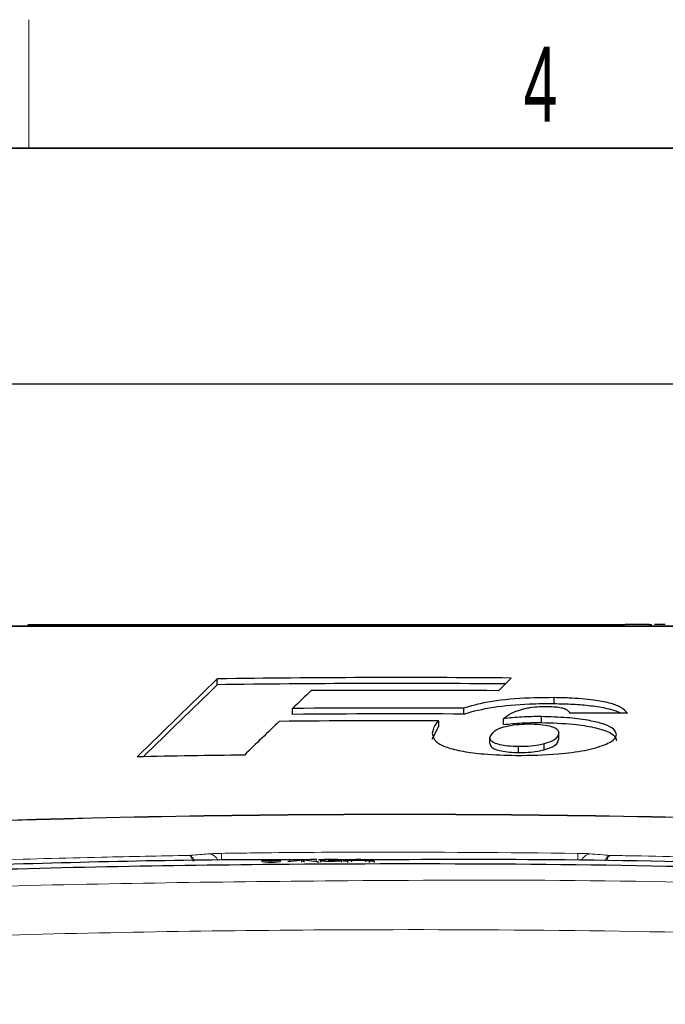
# Paper-space layout 'Blatt5' of a CAD drawing. Header units: millimetres. Extents: x 5 to 418, y 2 to 292.
# Tile 28 of 37: x 169 to 199, y 243 to 288. Entities that reach past the tile are written whole.
import ezdxf

# ---------------------------------------------------------------- set-up
doc = ezdxf.new("R2010")
doc.units = ezdxf.units.MM
doc.layers.add('SLD-0', color=7, linetype='Continuous')
doc.styles.add('SLDTEXTSTYLE0', font='TXT', dxfattribs={"width": 0.605})
doc.dimstyles.new('SLDDIMSTYLE5', dxfattribs={"dimtxt": 3.5, "dimasz": 3.302, "dimexe": 0, "dimexo": 0.0625, "dimgap": 0.875, "dimtad": 1, "dimlfac": 1.5, "dimrnd": 1e-09, "dimzin": 12, "dimdsep": 46, "dimtxsty": 'SLDTEXTSTYLE0', "dimsah": 1, "dimcen": 0.09, "dimadec": 0, "dimazin": 3, "dimtfac": 1, "dimtofl": 0, "dimtmove": 0, "dimatfit": 3, "dimfxl": 1, "dimfrac": 2, "dimtolj": 1, "dimtzin": 12, "dimarcsym": 0})

# ---------------------------------------------------------------- blocks, each defined once
blk = doc.blocks.new('_D_28')
at = {"layer": 'SLD-0', "color": 7}
for p, q in [((137.875, 142.424), (137.885, 272.518)), ((287.208, 142.413), (287.218, 272.506)), ((137.885, 271.518), (287.218, 271.506))]:
    blk.add_line(p, q, dxfattribs=at)
for points in [[(137.885, 271.518), (141.187, 271.01), (141.187, 272.026)], [(287.218, 271.506), (283.916, 272.015), (283.916, 270.999)]]:
    blk.add_solid(points, dxfattribs=at)
at = {"layer": 'SLD-0', "color": 7, "insert": (208.541, 276.024), "char_height": 3.5, "attachment_point": 1, "rotation": 359.9955, "style": 'SLDTEXTSTYLE0'}
blk.add_mtext('224', dxfattribs=at)

psp = doc.layouts.new('Blatt5')

# ---------------------------------------------------------------- linework, layer by layer
at = {"color": 7, "linetype": 'Continuous', "lineweight": 25}
for p, q in [((169.208, 260.2853), (169.8746, 260.2853)), ((169.8746, 260.2853), (197.0439, 260.2853)), ((197.2507, 260.2853), (197.0439, 260.2853)), ((197.9652, 260.2853), (197.2507, 260.2853)), ((198.1721, 260.2853), (197.9652, 260.2853)), ((198.1721, 260.2853), (198.2998, 260.2853)), ((178.0375, 257.4693), (178.0375, 257.7454)), ((191.1438, 257.1927), (191.7314, 257.7834)), ((193.743, 256.5932), (193.743, 256.8693)), ((181.5498, 256.089), (181.5498, 256.3651)), ((189.5248, 256.1025), (189.5248, 256.3786)), ((191.3812, 255.6133), (191.3812, 255.8894)), ((193.1481, 255.7069), (193.1481, 255.983)), ((188.0559, 254.93), (188.3562, 255.5117)), ((188.3562, 255.7878), (188.3562, 255.5117)), ((190.7482, 254.733), (190.7482, 255.009)), ((193.9534, 254.9464), (193.9534, 255.2225)), ((192.0804, 254.3093), (192.0804, 254.5853)), ((193.2783, 254.4391), (193.2783, 254.7152)), ((180.9657, 249.2933), (180.1189, 249.2892)), ((180.1189, 249.2892), (180.1192, 249.2227)), ((180.1189, 249.2892), (180.5425, 249.2425)), ((180.1192, 249.2227), (180.5428, 249.176)), ((180.5425, 249.2425), (180.9657, 249.2933)), ((180.5425, 249.2425), (180.5428, 249.176)), ((180.5428, 249.176), (180.966, 249.2268)), ((180.9657, 249.2933), (180.966, 249.2268)), ((181.3284, 249.222), (181.8949, 249.2796)), ((181.4066, 249.3243), (181.6671, 249.3255)), ((181.8949, 249.2796), (181.4066, 249.3243)), ((181.4066, 249.3243), (181.4069, 249.2577)), ((182.2483, 249.3014), (181.6091, 249.3015)), ((181.6671, 249.3255), (181.9347, 249.301)), ((182.027, 249.2675), (182.0273, 249.2027)), ((182.1144, 249.3019), (182.3809, 249.329)), ((182.645, 249.3303), (182.1572, 249.2807)), ((182.1572, 249.2807), (182.7242, 249.2288)), ((182.3809, 249.329), (182.645, 249.3303)), ((182.645, 249.3303), (182.6453, 249.2662)), ((182.7242, 249.2288), (182.7245, 249.165)), ((183.0525, 249.3014), (182.7601, 249.3014)), ((182.8328, 249.2568), (183.0293, 249.259)), ((182.8328, 249.2568), (182.8331, 249.1931)), ((183.0488, 249.3048), (182.8522, 249.3052)), ((182.8522, 249.3052), (182.8524, 249.257)), ((183.0488, 249.3048), (183.0491, 249.2413)), ((183.2043, 249.2795), (183.2245, 249.2913)), ((183.2043, 249.2795), (183.2046, 249.216)), ((183.3315, 249.2815), (183.3316, 249.2494)), ((184.422, 249.3014), (183.5942, 249.3014)), ((183.8156, 249.2648), (183.8159, 249.2012)), ((183.8812, 249.2344), (184.4895, 249.3393)), ((184.1107, 249.2356), (183.8812, 249.2344)), ((184.285, 249.2678), (184.1107, 249.2356)), ((184.1107, 249.2356), (184.111, 249.1716)), ((184.9386, 249.271), (184.285, 249.2678)), ((184.285, 249.2678), (184.2853, 249.2037)), ((184.5068, 249.3088), (184.35, 249.2798)), ((184.35, 249.2798), (184.8734, 249.2824)), ((184.4895, 249.3393), (184.7334, 249.3405)), ((184.5068, 249.3088), (184.507, 249.2806)), ((184.6115, 249.3282), (184.6117, 249.2811)), ((184.8734, 249.2824), (184.7243, 249.3085)), ((184.7334, 249.3405), (185.3427, 249.2416)), ((185.1132, 249.2405), (184.9386, 249.271)), ((184.9386, 249.271), (184.9389, 249.2056)), ((185.3427, 249.2416), (185.1132, 249.2405)), ((185.1132, 249.2405), (185.1135, 249.1746)), ((185.3427, 249.2416), (185.343, 249.1751))]:
    psp.add_line(p, q, dxfattribs=at)
at = {"color": 7, "linetype": 'Continuous', "lineweight": 18}
for p, q in [((178.238, 249.28), (178.2333, 249.6053)), ((194.8493, 249.6053), (194.8446, 249.2839)), ((181.9549, 249.2601), (181.9552, 249.1952)), ((182.09, 249.2617), (182.0903, 249.1971)), ((184.7243, 249.3085), (184.7244, 249.2817))]:
    psp.add_line(p, q, dxfattribs=at)
at = {"color": 7, "linetype": 'Continuous', "lineweight": 25}
for radius, start, end in [(597.5873, 89.5023721, 90.8153575), (597.3112, 89.5285622, 90.8157344), (596.9919, 89.5582727, 90.3960032), (596.1674, 89.7132603, 90.4797227), (595.8913, 89.7131275, 90.4799449), (595.572, 89.8253963, 90.5400746), (594.0147, 90.6986516, 91.1812514), (591.1958, 87.9778569, 92.0221431)]:
    psp.add_arc((186.5413, -339.7814), radius, start, end, dxfattribs=at)
at = {"color": 7, "linetype": 'Continuous', "lineweight": 18}
for centre, radius, start, end in [((186.5413, -339.7814), 591.2173, 87.9780764, 92.0219236), ((177.5922, 249.0801), 0.5078, 22.81469, 81.49583), ((195.4901, 249.0809), 0.507, 98.48362, 156.80223)]:
    psp.add_arc(centre, radius, start, end, dxfattribs=at)
at = {"color": 7, "linetype": 'Continuous', "lineweight": 25}
for centre, major_axis, ratio, start_param, end_param in [((6724.245, -339.7814), (6847.5678, 0), 0.297415, 2.8438126, 2.8456808), ((6721.2652, -339.7814), (6844.4467, 0), 0.297415, 2.8438145, 2.8455388), ((6386.029, -339.7814), (6507.2259, 0), 0.3038865, 2.8349167, 2.8353575), ((196.1659, -339.7814), (596.0002, 0), 0.9998696, 1.569131, 1.5736483), ((6835.7592, -339.7814), (6956.4722, 0), 0.293914, 2.8460316, 2.8468367)]:
    psp.add_ellipse(centre, major_axis=major_axis, ratio=ratio, start_param=start_param, end_param=end_param, dxfattribs=at)
at = {"color": 7, "linetype": 'Continuous', "lineweight": 18}
for points, knots in [([(207.2407, 260.1955), (203.8201, 260.1956), (196.9789, 260.1958), (188.9323, 260.1959), (182.0093, 260.1959), (176.2067, 260.1958), (170.4296, 260.1957), (166.9828, 260.1956), (165.8419, 260.1955)], [0, 0, 0, 0, 0.2486467, 0.497289, 0.5811431, 0.7490357, 0.9169293, 1, 1, 1, 1]), ([(165.9824, 249.2312), (166.4266, 249.2464), (168.6475, 249.3223), (172.2274, 249.4241), (175.3637, 249.4829), (176.7225, 249.5084)], [0, 0, 0, 0, 0.1241021, 0.6205162, 1, 1, 1, 1]), ([(176.7225, 249.5084), (176.9841, 249.529), (177.299, 249.5538), (177.6139, 249.5782), (177.6672, 249.5824)], [0, 0, 0, 0, 0.830622, 1, 1, 1, 1]), ([(176.8913, 249.2453), (176.8845, 249.2721), (176.8601, 249.3691), (176.8084, 249.4513), (176.7609, 249.4946), (176.7362, 249.5052), (176.7267, 249.5076), (176.723, 249.5083), (176.7225, 249.5084)], [0, 0, 0, 0, 0.1649526, 0.5964035, 0.8482411, 0.9407198, 0.9918618, 1, 1, 1, 1]), ([(176.9618, 249.2468), (176.9522, 249.274), (176.9178, 249.3712), (176.8446, 249.4529), (176.7772, 249.4953), (176.742, 249.5055), (176.7285, 249.5077), (176.7232, 249.5083), (176.7225, 249.5084)], [0, 0, 0, 0, 0.1675767, 0.5976749, 0.8487118, 0.9409037, 0.9918881, 1, 1, 1, 1]), ([(177.6672, 249.5824), (177.737, 249.587), (177.8765, 249.5962), (178.0846, 249.6028), (178.2037, 249.6048), (178.2333, 249.6053)], [0, 0, 0, 0, 0.4289688, 0.8581065, 1, 1, 1, 1]), ([(178.2333, 249.6053), (178.6777, 249.6112), (180.8998, 249.6408), (186.4386, 249.6844), (191.5328, 249.6365), (194.8493, 249.6053)], [0, 0, 0, 0, 0.0802422, 0.4012143, 1, 1, 1, 1]), ([(194.8493, 249.6053), (194.939, 249.6034), (195.1184, 249.5998), (195.3062, 249.5903), (195.3934, 249.584), (195.4153, 249.5824)], [0, 0, 0, 0, 0.4282331, 0.8563406, 1, 1, 1, 1]), ([(195.4153, 249.5824), (195.729, 249.5576), (196.044, 249.5328), (196.3588, 249.5085), (196.3601, 249.5084)], [0, 0, 0, 0, 0.9960454, 1, 1, 1, 1]), ([(196.3601, 249.5084), (196.3593, 249.5083), (196.3571, 249.5081), (196.3515, 249.5073), (196.3378, 249.5048), (196.3013, 249.4937), (196.232, 249.447), (196.161, 249.3651), (196.1299, 249.2742), (196.1228, 249.2535)], [0, 0, 0, 0, 0.00821648, 0.02514489, 0.06405878, 0.16414332, 0.43997126, 0.8722552, 1, 1, 1, 1]), ([(196.3601, 249.5084), (196.3596, 249.5083), (196.358, 249.508), (196.3541, 249.5072), (196.3444, 249.5045), (196.3187, 249.493), (196.2699, 249.4453), (196.2199, 249.363), (196.1977, 249.2724), (196.1928, 249.2522)], [0, 0, 0, 0, 0.00824585, 0.02523363, 0.06428245, 0.16470931, 0.44150595, 0.87529652, 1, 1, 1, 1]), ([(196.3601, 249.5084), (196.7307, 249.502), (198.879, 249.4648), (202.4594, 249.3833), (205.6682, 249.2781), (207.1002, 249.2312)], [0, 0, 0, 0, 0.1035199, 0.5999338, 1, 1, 1, 1]), ([(142.4289, 246.8687), (145.0338, 247.0319), (153.2771, 247.5485), (167.1768, 248.1277), (186.001, 248.3849), (206.4642, 248.3785), (221.2328, 247.0077), (228.5079, 247.0077), (228.508, 247.0077)], [0, 0, 0, 0, 0.0909036, 0.2876656, 0.4844278, 0.7466181, 0.9999995, 1, 1, 1, 1]), ([(228.3368, 244.7266), (221.1051, 245.114), (206.3818, 245.9026), (186.0039, 246.1349), (167.2441, 245.8322), (153.3932, 245.2649), (145.1787, 244.7494), (142.5829, 244.5865)], [0, 0, 0, 0, 0.2531661, 0.515433, 0.7122522, 0.9090713, 1, 1, 1, 1])]:
    psp.add_open_spline(points, degree=3, knots=knots, dxfattribs=at)
at = {"color": 7, "linetype": 'Continuous', "lineweight": 25}
for points, knots in [([(165.8641, 260.2186), (169.3109, 260.2186), (176.2189, 260.2186), (186.6014, 260.2186), (196.9603, 260.2186), (203.7945, 260.2186), (207.2185, 260.2186)], [0, 0, 0, 0, 0.2508222, 0.5026819, 0.7508343, 1, 1, 1, 1]), ([(198.9219, 260.2853), (198.8426, 260.2853), (198.6844, 260.2853), (198.5074, 260.2853), (198.4262, 260.2853), (198.4197, 260.2853), (198.4165, 260.2853)], [0, 0, 0, 0, 0.2799519, 0.5586598, 0.7789944, 1, 1, 1, 1]), ([(193.743, 256.8693), (193.1203, 256.8633), (191.8691, 256.8512), (190.4182, 256.641), (189.7667, 256.4496), (189.5248, 256.3786)], [0, 0, 0, 0, 0.3837769, 0.7711571, 1, 1, 1, 1]), ([(197.1585, 256.1403), (197.0746, 256.2403), (196.9283, 256.4149), (196.3358, 256.6288), (195.5059, 256.7803), (194.5999, 256.8516), (193.9719, 256.8646), (193.743, 256.8693)], [0, 0, 0, 0, 0.2428984, 0.4237482, 0.6045668, 0.8558514, 1, 1, 1, 1]), ([(189.5248, 256.1025), (189.5434, 256.1085), (189.9322, 256.2341), (190.8505, 256.4498), (192.3693, 256.5911), (193.3567, 256.5926), (193.743, 256.5932)], [0, 0, 0, 0, 0.0185649, 0.3888438, 0.7609073, 1, 1, 1, 1]), ([(191.3812, 255.8894), (191.4935, 255.9745), (191.6642, 256.1039), (192.0222, 256.2643), (192.2761, 256.3321), (192.4049, 256.3665)], [0, 0, 0, 0, 0.48615334, 0.73931177, 1, 1, 1, 1]), ([(192.4049, 256.3665), (192.4774, 256.3813), (192.6714, 256.4209), (193.0229, 256.4584), (193.3036, 256.4601), (193.4265, 256.4608)], [0, 0, 0, 0, 0.2512217, 0.6721781, 1, 1, 1, 1]), ([(193.4265, 256.4608), (193.5572, 256.4569), (193.7852, 256.4501), (194.0737, 256.4047), (194.2924, 256.3374), (194.4151, 256.2442), (194.4489, 256.1743), (194.4662, 256.1387)], [0, 0, 0, 0, 0.2181801, 0.3806492, 0.5437191, 0.7674666, 1, 1, 1, 1]), ([(193.743, 256.5932), (194.0336, 256.5863), (194.6132, 256.5725), (195.4771, 256.5037), (196.2378, 256.3728), (196.7069, 256.2381), (196.8139, 256.1513), (196.8277, 256.1401)], [0, 0, 0, 0, 0.237619, 0.47390301, 0.7180089, 0.96355282, 1, 1, 1, 1]), ([(193.1481, 255.983), (192.9951, 255.9832), (192.6889, 255.9837), (192.0834, 255.9628), (191.6617, 255.9187), (191.3812, 255.8894)], [0, 0, 0, 0, 0.2505676, 0.501646, 1, 1, 1, 1]), ([(196.6457, 255.1501), (196.6097, 255.2566), (196.5479, 255.4397), (195.9942, 255.6685), (195.2686, 255.8303), (194.3003, 255.9518), (193.5519, 255.9721), (193.1481, 255.983)], [0, 0, 0, 0, 0.2335403, 0.4017203, 0.5694334, 0.7676612, 1, 1, 1, 1]), ([(188.3562, 255.7878), (188.3223, 255.7554), (188.125, 255.5663), (188.0872, 255.3693), (188.0559, 255.2061)], [0, 0, 0, 0, 0.1717279, 1, 1, 1, 1]), ([(190.7482, 255.009), (190.7942, 255.1164), (190.8652, 255.2825), (191.2547, 255.4759), (191.7071, 255.5819), (192.1912, 255.6383), (192.5232, 255.6427), (192.6633, 255.6446)], [0, 0, 0, 0, 0.355806, 0.5506994, 0.7156312, 0.8799477, 1, 1, 1, 1]), ([(191.3812, 255.6133), (191.5199, 255.629), (191.7976, 255.6604), (192.3839, 255.7026), (192.8429, 255.7052), (193.1481, 255.7069)], [0, 0, 0, 0, 0.25056727, 0.50164695, 1, 1, 1, 1]), ([(192.6633, 255.6446), (192.8534, 255.6368), (193.2062, 255.6224), (193.6168, 255.5353), (193.8802, 255.4162), (193.9473, 255.3073), (193.9522, 255.2388), (193.9534, 255.2225)], [0, 0, 0, 0, 0.2466373, 0.4576373, 0.6531623, 0.9172682, 1, 1, 1, 1]), ([(193.1481, 255.7069), (193.6531, 255.6911), (194.5281, 255.6638), (195.5823, 255.4977), (196.268, 255.2992), (196.603, 255.0814), (196.6326, 254.9374), (196.6457, 254.874)], [0, 0, 0, 0, 0.2894624, 0.5015355, 0.6800704, 0.8591325, 1, 1, 1, 1]), ([(188.0559, 255.2061), (188.0821, 255.0652), (188.1251, 254.8344), (188.6992, 254.5436), (189.4783, 254.3538), (190.5887, 254.2121), (191.4554, 254.1882), (191.9622, 254.1742)], [0, 0, 0, 0, 0.257779, 0.4225156, 0.58704, 0.7585544, 1, 1, 1, 1]), ([(192.0804, 254.5853), (191.9078, 254.5911), (191.5919, 254.6018), (191.1943, 254.6692), (190.9, 254.7655), (190.7662, 254.8857), (190.7539, 254.9701), (190.7482, 255.009)], [0, 0, 0, 0, 0.2189953, 0.4008853, 0.5829925, 0.8075347, 1, 1, 1, 1]), ([(191.9622, 254.1742), (192.6303, 254.1836), (193.7758, 254.1996), (195.2139, 254.3927), (196.1105, 254.6488), (196.588, 254.9152), (196.6298, 255.0854), (196.6457, 255.1501)], [0, 0, 0, 0, 0.2923014, 0.5011451, 0.7100046, 0.8895701, 1, 1, 1, 1]), ([(193.9534, 255.2225), (193.9309, 255.1312), (193.8972, 254.9938), (193.6187, 254.8236), (193.3935, 254.7519), (193.2783, 254.7152)], [0, 0, 0, 0, 0.49208364, 0.74010008, 1, 1, 1, 1]), ([(190.7482, 254.733), (190.7622, 254.667), (190.784, 254.5642), (191.0329, 254.4364), (191.3569, 254.361), (191.7235, 254.3179), (191.9722, 254.3119), (192.0804, 254.3093)], [0, 0, 0, 0, 0.32234327, 0.50218966, 0.68265211, 0.86195367, 1, 1, 1, 1]), ([(193.2783, 254.7152), (193.1982, 254.6954), (192.9847, 254.6426), (192.5698, 254.5903), (192.2306, 254.5869), (192.0804, 254.5853)], [0, 0, 0, 0, 0.2505428, 0.6680467, 1, 1, 1, 1]), ([(193.2783, 254.4391), (193.3874, 254.4736), (193.6827, 254.567), (193.9176, 254.745), (193.9423, 254.8843), (193.9534, 254.9464)], [0, 0, 0, 0, 0.24517717, 0.66332602, 1, 1, 1, 1]), ([(192.0804, 254.3093), (192.1936, 254.31), (192.4658, 254.3117), (192.8993, 254.3507), (193.1471, 254.4085), (193.2783, 254.4391)], [0, 0, 0, 0, 0.2509955, 0.6033007, 1, 1, 1, 1]), ([(225.7011, 247.9594), (218.2038, 248.3272), (203.2094, 249.0628), (182.6401, 249.1792), (164.0265, 248.8176), (152.931, 248.2454), (147.3815, 247.9593)], [0, 0, 0, 0, 0.2873416, 0.5746813, 0.7872745, 1, 1, 1, 1]), ([(181.4067, 249.3015), (180.7849, 249.3023), (175.4807, 249.3091), (170.1783, 249.1467), (165.4976, 249.0033)], [0, 0, 0, 0, 0.1172366, 1, 1, 1, 1]), ([(181.9347, 249.301), (181.9519, 249.2994), (181.9759, 249.2971), (182.0055, 249.294), (182.0114, 249.2925), (182.0143, 249.2917)], [0, 0, 0, 0, 0.5612662, 0.781754, 1, 1, 1, 1]), ([(182.0143, 249.2917), (182.033, 249.2936), (182.0663, 249.297), (182.0997, 249.3004), (182.1144, 249.3019)], [0, 0, 0, 0, 0.5599869, 1, 1, 1, 1]), ([(183.3099, 249.2303), (183.2431, 249.2304), (183.1095, 249.2306), (182.9545, 249.2374), (182.8591, 249.2466), (182.8415, 249.2534), (182.8328, 249.2568)], [0, 0, 0, 0, 0.2799102, 0.5592516, 0.779477, 1, 1, 1, 1]), ([(182.8522, 249.3052), (182.8673, 249.3092), (182.8974, 249.3173), (183.0129, 249.3267), (183.1561, 249.3321), (183.2524, 249.3331), (183.3005, 249.3335)], [0, 0, 0, 0, 0.2802508, 0.5595218, 0.779592, 1, 1, 1, 1]), ([(183.0293, 249.259), (183.0394, 249.2564), (183.0596, 249.2513), (183.1239, 249.245), (183.2202, 249.2421), (183.2846, 249.2421), (183.3169, 249.2421)], [0, 0, 0, 0, 0.2808788, 0.5600702, 0.7796524, 1, 1, 1, 1]), ([(183.3067, 249.3218), (183.2705, 249.3214), (183.1983, 249.3206), (183.1134, 249.3161), (183.0667, 249.3104), (183.0547, 249.3067), (183.0488, 249.3048)], [0, 0, 0, 0, 0.280002, 0.5591347, 0.7793248, 1, 1, 1, 1]), ([(183.3315, 249.2815), (183.3074, 249.2812), (183.2643, 249.2808), (183.2227, 249.2799), (183.2043, 249.2795)], [0, 0, 0, 0, 0.55976857, 1, 1, 1, 1]), ([(183.2245, 249.2913), (183.2298, 249.2913), (183.2392, 249.2913), (183.2486, 249.2913), (183.2528, 249.2913)], [0, 0, 0, 0, 0.5600119, 1, 1, 1, 1]), ([(183.2528, 249.2913), (183.2917, 249.2918), (183.3694, 249.2926), (183.4695, 249.2963), (183.5332, 249.3022), (183.5379, 249.3063), (183.5402, 249.3083)], [0, 0, 0, 0, 0.2806815, 0.5609545, 0.7800592, 1, 1, 1, 1]), ([(183.3005, 249.3335), (183.3613, 249.3334), (183.4829, 249.3332), (183.6306, 249.3276), (183.72, 249.3192), (183.7312, 249.3129), (183.7368, 249.3097)], [0, 0, 0, 0, 0.28018257, 0.55985631, 0.78, 1, 1, 1, 1]), ([(183.5402, 249.3083), (183.5364, 249.3106), (183.5287, 249.315), (183.4639, 249.3196), (183.3859, 249.3218), (183.3331, 249.3218), (183.3067, 249.3218)], [0, 0, 0, 0, 0.2794652, 0.5589595, 0.7792562, 1, 1, 1, 1]), ([(183.8156, 249.2648), (183.8067, 249.2599), (183.7889, 249.2501), (183.6493, 249.2388), (183.4821, 249.232), (183.3673, 249.2309), (183.3099, 249.2303)], [0, 0, 0, 0, 0.2794036, 0.5590663, 0.7793804, 1, 1, 1, 1]), ([(183.3169, 249.2421), (183.3623, 249.2426), (183.453, 249.2436), (183.5541, 249.2497), (183.611, 249.2568), (183.6164, 249.2616), (183.6191, 249.2639)], [0, 0, 0, 0, 0.2798829, 0.5589959, 0.7793199, 1, 1, 1, 1]), ([(183.6191, 249.2639), (183.6147, 249.2667), (183.6059, 249.2724), (183.5286, 249.2783), (183.4317, 249.2815), (183.3649, 249.2815), (183.3315, 249.2815)], [0, 0, 0, 0, 0.2797427, 0.5591722, 0.7794411, 1, 1, 1, 1]), ([(183.7368, 249.3097), (183.7333, 249.3073), (183.7264, 249.3024), (183.6598, 249.2943), (183.5778, 249.2907), (183.5277, 249.2885)], [0, 0, 0, 0, 0.280501, 0.5610042, 1, 1, 1, 1]), ([(183.5277, 249.2885), (183.574, 249.2877), (183.6664, 249.2862), (183.7609, 249.2798), (183.8093, 249.2723), (183.8135, 249.2673), (183.8156, 249.2648)], [0, 0, 0, 0, 0.2798073, 0.5591825, 0.7794062, 1, 1, 1, 1]), ([(184.6115, 249.3282), (184.5969, 249.3244), (184.5708, 249.3178), (184.5264, 249.3116), (184.5068, 249.3088)], [0, 0, 0, 0, 0.5599128, 1, 1, 1, 1]), ([(184.7243, 249.3085), (184.7032, 249.3121), (184.6655, 249.3187), (184.628, 249.3253), (184.6115, 249.3282)], [0, 0, 0, 0, 0.559995, 1, 1, 1, 1]), ([(207.585, 249.0033), (207.3629, 249.0103), (206.2523, 249.0454), (201.5875, 249.1783), (194.2164, 249.3368), (187.733, 249.3124), (184.8055, 249.3014)], [0, 0, 0, 0, 0.0292618, 0.1463091, 0.6145126, 1, 1, 1, 1])]:
    psp.add_open_spline(points, degree=3, knots=knots, dxfattribs=at)
at = {"layer": 'SLD-0', "lineweight": 18}
psp.add_line((169.25, 282.5), (169.25, 288.5), dxfattribs=at)
at = {"layer": 'SLD-0', "lineweight": 35}
psp.add_line((408, 282.5), (26, 282.5), dxfattribs=at)

# ---------------------------------------------------------------- texts
at = {"layer": 'SLD-0', "insert": (193.1027, 287.243), "char_height": 3.5, "attachment_point": 2, "style": 'SLDTEXTSTYLE0'}
psp.add_mtext('4', dxfattribs=at)

# ---------------------------------------------------------------- dimensions: what is measured, and where the dimension line sits
at = {"layer": 'SLD-0', "color": 7}
dim = psp.add_linear_dim(base=(287.2179, 271.5064), p1=(137.8747, 142.4244), p2=(287.2079, 142.4128), angle=359.99554, dimstyle='SLDDIMSTYLE5', dxfattribs=at)
dim.commit()
dim.dimension.update_dxf_attribs({"geometry": '_D_28', "text_midpoint": (212.5514, 271.5122), "dimtype": 160})

doc.saveas('drawing.dxf')
